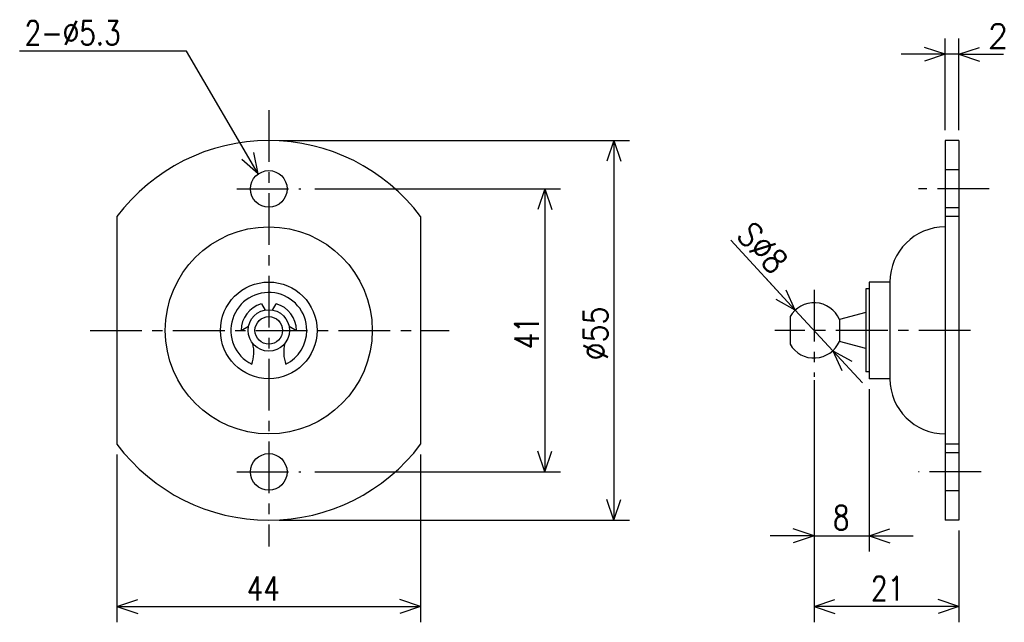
# Model space of a CAD drawing. Extents: x -164 to -21, y 89 to 176.
import ezdxf

# ---------------------------------------------------------------- set-up
doc = ezdxf.new("R2010")
doc.units = 0
doc.linetypes.add('CENTER', pattern=[12, 7.5, -1.5, 1.5, -1.5])
doc.linetypes.add('DASHED', pattern=[4.5, 3, -1.5])
doc.layers.get('0').update_dxf_attribs({"linetype": 'CONTINUOUS'})
doc.styles.get("Standard").update_dxf_attribs({"font": 'txt', "bigfont": 'BIGFONT'})

msp = doc.modelspace()

# ---------------------------------------------------------------- linework, layer by layer
at = {"color": 7, "linetype": 'CONTINUOUS'}
for p, q in [((-29.96, 159.83), (-29.96, 173.11)), ((-27.96, 159.83), (-27.96, 173.11)), ((-139.89, 171.3), (-164.06, 171.3)), ((-129.5, 153.49), (-139.89, 171.3)), ((-29.96, 170.83), (-32.96, 171.83)), ((-27.96, 170.83), (-24.96, 171.83)), ((-29.96, 170.83), (-36.31, 170.83)), ((-29.96, 170.83), (-32.96, 169.83)), ((-27.96, 170.83), (-29.96, 170.83)), ((-27.96, 170.83), (-21.51, 170.83)), ((-27.96, 170.83), (-24.96, 169.83)), ((-27.96, 170.83), (-21.61, 170.83)), ((-126.46, 158.33), (-75.68, 158.33)), ((-77.96, 158.33), (-78.96, 155.33)), ((-77.96, 158.33), (-77.96, 103.33)), ((-77.96, 158.33), (-76.96, 155.33)), ((-29.96, 158.33), (-29.96, 103.33)), ((-27.96, 158.33), (-29.96, 158.33)), ((-27.96, 158.33), (-27.96, 103.33)), ((-129.5, 153.49), (-131.87, 155.57)), ((-129.5, 153.49), (-130.15, 156.58)), ((-121.31, 151.33), (-85.68, 151.33)), ((-87.96, 151.33), (-88.96, 148.33)), ((-87.96, 151.33), (-87.96, 110.33)), ((-87.96, 151.33), (-86.96, 148.33)), ((-149.96, 147.33), (-149.96, 114.33)), ((-105.96, 147.33), (-105.96, 114.33)), ((-27.96, 147.33), (-29.96, 147.33)), ((-51.67, 133.77), (-61, 143.88)), ((-51.67, 133.77), (-55.98, 138.44)), ((-37.96, 137.83), (-40.96, 137.83)), ((-40.96, 137.83), (-40.96, 123.83)), ((-37.96, 137.83), (-37.96, 123.83)), ((-51.67, 133.77), (-52.97, 136.65)), ((-40.96, 136.83), (-41.46, 136.83)), ((-41.46, 136.83), (-41.46, 124.83)), ((-129.03, 134.68), (-128.51, 133.78)), ((-127.41, 133.78), (-126.89, 134.68)), ((-51.67, 133.77), (-54.44, 135.3)), ((-52.43, 132.83), (-52.43, 128.83)), ((-46.25, 127.89), (-51.67, 133.77)), ((-41.46, 133.44), (-45.29, 132.42)), ((-131.96, 130.83), (-130.9, 131.44)), ((-125.02, 131.44), (-123.96, 130.83)), ((-45.29, 132.42), (-45.29, 129.24)), ((-52.43, 130.83), (-52.43, 129.99)), ((-41.46, 128.21), (-45.29, 129.24)), ((-46.25, 127.89), (-43.48, 126.36)), ((-46.25, 127.89), (-44.95, 125)), ((-46.25, 127.89), (-41.95, 123.22)), ((-40.96, 124.83), (-41.46, 124.83)), ((-48.96, 123.63), (-48.96, 98.78)), ((-37.96, 123.83), (-40.96, 123.83)), ((-40.96, 122.33), (-40.96, 98.78)), ((-48.96, 119.26), (-48.96, 88.54)), ((-27.96, 114.33), (-29.96, 114.33)), ((-149.96, 112.83), (-149.96, 88.54)), ((-105.96, 112.83), (-105.96, 88.54)), ((-87.96, 110.33), (-88.96, 113.33)), ((-87.96, 110.33), (-86.96, 113.33)), ((-121.31, 110.33), (-85.68, 110.33)), ((-77.96, 103.33), (-78.96, 106.33)), ((-77.96, 103.33), (-76.96, 106.33)), ((-126.46, 103.33), (-75.68, 103.33)), ((-27.96, 103.33), (-29.96, 103.33)), ((-48.96, 101.06), (-51.96, 102.06)), ((-40.96, 101.06), (-37.96, 102.06)), ((-27.96, 101.83), (-27.96, 88.54)), ((-48.96, 101.06), (-55.31, 101.06)), ((-48.96, 101.06), (-51.96, 100.06)), ((-48.96, 101.06), (-40.96, 101.06)), ((-40.96, 101.06), (-37.96, 100.06)), ((-40.96, 101.06), (-34.61, 101.06)), ((-149.96, 90.83), (-146.96, 91.83)), ((-105.96, 90.83), (-108.96, 91.83)), ((-48.96, 90.83), (-45.96, 91.83)), ((-27.96, 90.83), (-30.96, 91.83)), ((-149.96, 90.83), (-105.96, 90.83)), ((-149.96, 90.83), (-146.96, 89.83)), ((-105.96, 90.83), (-108.96, 89.83)), ((-27.96, 90.83), (-48.96, 90.83)), ((-48.96, 90.83), (-45.96, 89.83)), ((-27.96, 90.83), (-30.96, 89.83))]:
    msp.add_line(p, q, dxfattribs=at)
at = {"color": 7, "linetype": 'CENTER'}
for p, q in [((-127.96, 162.73), (-127.96, 99.53)), ((-132.61, 151.33), (-123.31, 151.33)), ((-23.59, 151.33), (-33.81, 151.33)), ((-48.96, 136.71), (-48.96, 124.09)), ((-153.85, 130.83), (-101.83, 130.83)), ((-26.28, 130.83), (-54.66, 130.83)), ((-132.61, 110.33), (-123.31, 110.33)), ((-24.74, 110.33), (-33.81, 110.33))]:
    msp.add_line(p, q, dxfattribs=at)
at = {"color": 7, "linetype": 'DASHED'}
for p, q in [((-27.96, 154.08), (-29.96, 154.08)), ((-27.96, 148.58), (-29.96, 148.58)), ((-27.96, 113.08), (-29.96, 113.08)), ((-27.96, 107.58), (-29.96, 107.58))]:
    msp.add_line(p, q, dxfattribs=at)
at = {"color": 7, "linetype": 'CONTINUOUS'}
for centre, radius in [((-127.96, 151.33), 2.65), ((-127.96, 130.83), 15), ((-127.96, 130.83), 7), ((-127.96, 130.83), 3), ((-127.96, 130.83), 2), ((-127.96, 110.33), 2.65)]:
    msp.add_circle(centre, radius, dxfattribs=at)
for centre, radius, start, end in [((-127.96, 130.83), 27.5, 36.8699, 143.1301), ((-29.96, 137.83), 8, 90, 180), ((-127.96, 130.83), 5.5, 0, 243.239), ((-127.96, 130.83), 4, 105.9262, 180), ((-127.96, 130.83), 4, 0, 74.4775), ((-48.96, 130.83), 4, 23.4205, 150), ((-127.96, 130.83), 5.5, 296.7611, 0), ((-135.12, 127.66), 5, 339.5791, 14.749), ((-120.8, 127.66), 5, 165.251, 200.4209), ((-48.96, 130.83), 4, 210, 336.5795), ((-29.96, 123.83), 8, 180, 270), ((-127.96, 130.83), 27.5, 216.8699, 323.1301)]:
    msp.add_arc(centre, radius, start, end, dxfattribs=at)

# ---------------------------------------------------------------- texts
at = {"color": 7, "linetype": 'CONTINUOUS', "width": 0.8}
for s, p in [('2-%%C5.3', (-163.34, 172.18)), ('8', (-46.22, 101.94)), ('44', (-131.16, 91.7)), ('21', (-40.7, 91.7))]:
    msp.add_text(s, height=3.5, dxfattribs=at).set_placement(p)
at = {"color": 7, "linetype": 'CONTINUOUS'}
msp.add_text('2', height=3.5, dxfattribs=at).set_placement((-23.8, 171.7))
for s, rotation, width, p in [('S%%C8', 312.7, 0.868745, (-60.36, 144.47)), ('%%C55', 90, 0.868745, (-78.84, 126.48)), ('41', 90, 0.8, (-88.84, 128.08))]:
    msp.add_text(s, height=3.5, rotation=rotation, dxfattribs=dict(at, width=width)).set_placement(p)

doc.saveas('drawing.dxf')
